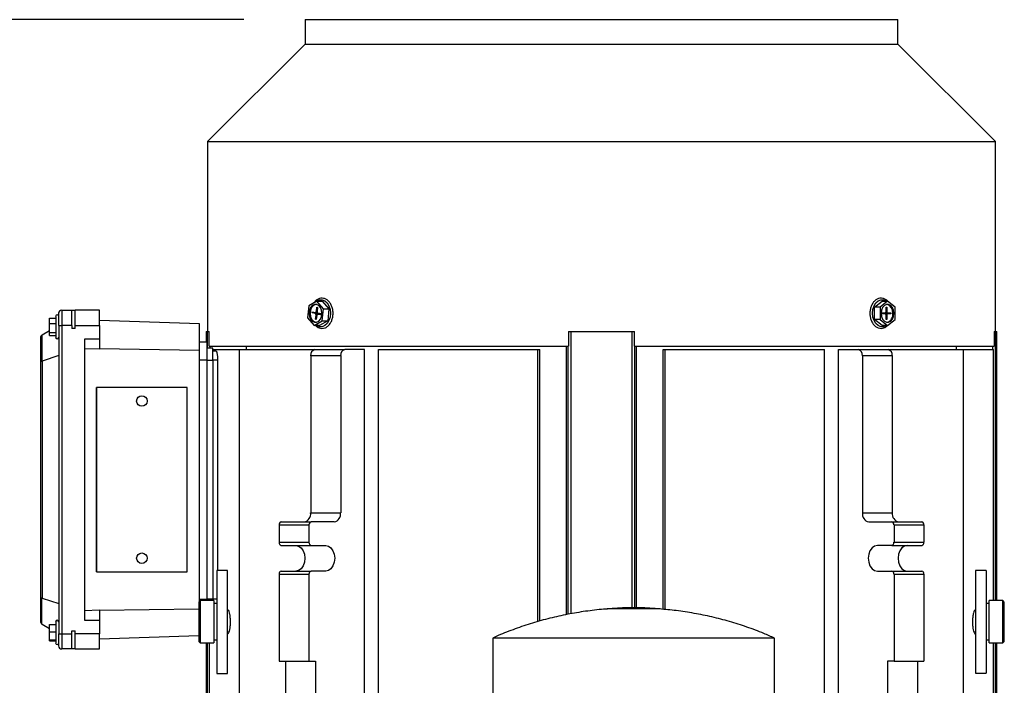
# Model space of a CAD drawing. Header units: inches. Extents: x 4 to 172, y 4 to 132.
# Tile 8 of 40: x 36 to 49, y 89 to 98. Entities that reach past the tile are written whole.
import ezdxf

# ---------------------------------------------------------------- set-up
doc = ezdxf.new("R2010")
doc.units = ezdxf.units.IN
doc.header["$LTSCALE"] = 16
doc.header["$MEASUREMENT"] = 0
doc.layers.add('DIMENSIONS', color=140, linetype='Continuous', lineweight=25)
doc.styles.add('SLDTEXTSTYLE0', font='TXT', dxfattribs={"width": 0.7})
doc.dimstyles.new('SLDDIMSTYLE0', dxfattribs={"dimtxt": 1.359375, "dimasz": 2.08, "dimexe": 0, "dimexo": 0.0625, "dimgap": 0.339844, "dimtad": 0, "dimtih": 1, "dimtoh": 1, "dimrnd": 1e-09, "dimzin": 12, "dimdsep": 46, "dimtxsty": 'SLDTEXTSTYLE0', "dimsah": 1, "dimcen": 0.09, "dimadec": 0, "dimazin": 3, "dimtfac": 1, "dimtofl": 0, "dimtmove": 0, "dimatfit": 3, "dimfxl": 0, "dimfrac": 2, "dimtolj": 1, "dimtzin": 12, "dimarcsym": 0})

# ---------------------------------------------------------------- blocks, each defined once
blk = doc.blocks.new('_D')
at = {"layer": 'DIMENSIONS'}
for p, q in [((38.867, 97.976), (24.773, 97.976)), ((26.773, 97.976), (26.773, 83.483)), ((24.188, 81.018), (23.731, 81.018)), ((23.731, 81.018), (23.731, 78.858)), ((29.358, 81.018), (29.815, 81.018)), ((29.815, 81.018), (29.815, 78.858)), ((23.731, 78.858), (24.188, 78.858)), ((29.815, 78.858), (29.358, 78.858)), ((26.773, 65.331), (26.773, 78.554)), ((33.662, 65.331), (24.773, 65.331))]:
    blk.add_line(p, q, dxfattribs=at)
for points in [[(26.773, 97.976), (26.453, 95.896), (27.093, 95.896)], [(26.773, 65.331), (27.093, 67.411), (26.453, 67.411)]]:
    blk.add_solid(points, dxfattribs=at)
at = {"layer": 'DIMENSIONS', "char_height": 1.3333, "attachment_point": 1, "style": 'SLDTEXTSTYLE0'}
for s, insert in [('32.64', (24.188, 83.042)), ('829.2', (24.188, 80.577))]:
    blk.add_mtext(s, dxfattribs=dict(at, insert=insert))

msp = doc.modelspace()

# ---------------------------------------------------------------- linework, layer by layer
for p, q in [((39.667, 97.976), (39.667, 97.658)), ((39.667, 97.976), (47.383, 97.976)), ((47.383, 97.658), (47.383, 97.976)), ((39.667, 97.658), (38.397, 96.389)), ((39.667, 97.658), (47.383, 97.658)), ((48.653, 96.389), (47.383, 97.658)), ((38.397, 96.389), (38.397, 93.917)), ((38.397, 96.389), (48.653, 96.389)), ((48.653, 93.917), (48.653, 96.389)), ((39.713, 94.251), (39.697, 94.093)), ((39.817, 94.31), (39.713, 94.251)), ((39.814, 94.179), (39.819, 94.232)), ((39.906, 94.212), (39.817, 94.31)), ((39.817, 94.31), (39.887, 94.31)), ((39.819, 94.232), (39.827, 94.23)), ((39.827, 94.23), (39.822, 94.177)), ((39.887, 94.31), (39.975, 94.212)), ((47.081, 94.232), (47.179, 94.312)), ((47.151, 94.232), (47.081, 94.232)), ((47.081, 94.073), (47.081, 94.232)), ((47.248, 94.312), (47.151, 94.232)), ((47.151, 94.232), (47.151, 94.073)), ((47.179, 94.312), (47.248, 94.312)), ((47.23, 94.232), (47.239, 94.232)), ((47.23, 94.178), (47.23, 94.232)), ((47.239, 94.232), (47.239, 94.178)), ((47.346, 94.232), (47.248, 94.312)), ((47.346, 94.073), (47.346, 94.232)), ((36.419, 94.113), (36.419, 93.976)), ((36.458, 93.995), (36.458, 94.153)), ((36.497, 94.192), (36.497, 93.995)), ((36.497, 94.192), (36.627, 94.192)), ((36.627, 93.995), (36.627, 94.192)), ((36.627, 94.192), (36.674, 94.192)), ((36.674, 93.995), (36.674, 94.192)), ((36.989, 94.192), (36.674, 94.192)), ((36.989, 93.995), (36.989, 94.192)), ((39.697, 94.093), (39.786, 93.995)), ((39.76, 94.158), (39.761, 94.17)), ((39.797, 94.151), (39.76, 94.158)), ((39.815, 94.158), (39.76, 94.158)), ((39.761, 94.17), (39.798, 94.162)), ((39.853, 94.151), (39.797, 94.151)), ((39.8, 94.162), (39.825, 94.162)), ((39.803, 94.076), (39.809, 94.128)), ((39.809, 94.128), (39.817, 94.128)), ((39.817, 94.127), (39.812, 94.074)), ((39.822, 94.179), (39.814, 94.179)), ((39.816, 94.162), (39.815, 94.158)), ((39.815, 94.158), (39.853, 94.151)), ((39.871, 94.144), (39.831, 94.144)), ((39.87, 94.136), (39.833, 94.143)), ((39.833, 94.143), (39.871, 94.143)), ((39.834, 94.155), (39.871, 94.148)), ((39.871, 94.148), (39.87, 94.136)), ((39.89, 94.055), (39.906, 94.212)), ((39.906, 94.212), (39.975, 94.212)), ((39.975, 94.212), (39.96, 94.055)), ((47.179, 94.159), (47.216, 94.159)), ((47.179, 94.147), (47.179, 94.159)), ((47.216, 94.147), (47.179, 94.147)), ((47.216, 94.159), (47.252, 94.159)), ((47.252, 94.147), (47.216, 94.147)), ((47.239, 94.178), (47.23, 94.178)), ((47.23, 94.074), (47.23, 94.127)), ((47.23, 94.127), (47.239, 94.127)), ((47.234, 94.147), (47.234, 94.159)), ((47.239, 94.127), (47.239, 94.074)), ((47.252, 94.159), (47.29, 94.159)), ((47.29, 94.147), (47.252, 94.147)), ((47.29, 94.159), (47.29, 94.147)), ((36.34, 94.089), (36.419, 94.089)), ((36.34, 94.088), (36.34, 94.089)), ((36.34, 94.014), (36.34, 94.088)), ((36.34, 94.088), (36.419, 94.088)), ((36.34, 93.902), (36.34, 94.014)), ((36.419, 94.014), (36.34, 94.014)), ((36.419, 93.976), (36.419, 93.838)), ((36.458, 93.995), (36.497, 93.995)), ((36.458, 93.995), (36.458, 89.98)), ((36.497, 93.995), (36.497, 89.98)), ((36.627, 93.995), (36.497, 93.995)), ((36.627, 93.995), (36.627, 93.956)), ((36.674, 93.956), (36.674, 93.995)), ((36.674, 93.995), (36.989, 93.995)), ((38.289, 94.015), (36.989, 94.06)), ((36.989, 93.995), (36.989, 93.817)), ((38.289, 93.667), (38.289, 94.015)), ((39.786, 93.995), (39.89, 94.055)), ((39.855, 93.995), (39.786, 93.995)), ((39.812, 94.074), (39.803, 94.076)), ((39.812, 94.076), (39.803, 94.076)), ((39.96, 94.055), (39.855, 93.995)), ((39.89, 94.055), (39.96, 94.055)), ((47.151, 94.073), (47.081, 94.073)), ((47.179, 93.994), (47.081, 94.073)), ((47.151, 94.073), (47.248, 93.994)), ((47.248, 93.994), (47.179, 93.994)), ((47.239, 94.074), (47.23, 94.074)), ((47.248, 93.994), (47.346, 94.073)), ((36.222, 93.835), (36.222, 93.515)), ((36.24, 93.868), (36.24, 93.529)), ((36.34, 93.926), (36.241, 93.869)), ((36.34, 93.902), (36.419, 93.902)), ((36.34, 93.864), (36.34, 93.902)), ((36.34, 93.864), (36.419, 93.864)), ((36.674, 93.956), (36.627, 93.956)), ((38.38, 93.917), (38.38, 93.779)), ((38.38, 93.917), (38.395, 93.917)), ((38.395, 93.917), (38.415, 93.917)), ((38.395, 93.7), (38.395, 93.917)), ((38.415, 93.724), (38.415, 93.917)), ((43.097, 93.917), (43.097, 93.724)), ((43.097, 93.917), (43.128, 93.917)), ((43.128, 93.917), (43.922, 93.917)), ((43.128, 90.241), (43.128, 93.917)), ((43.922, 93.917), (43.953, 93.917)), ((43.922, 90.316), (43.922, 93.917)), ((43.953, 93.724), (43.953, 93.917)), ((48.635, 93.917), (48.635, 93.724)), ((48.635, 93.917), (48.655, 93.917)), ((48.655, 93.917), (48.67, 93.917)), ((48.655, 90.413), (48.655, 93.917)), ((48.67, 90.413), (48.67, 93.917)), ((36.989, 93.817), (36.793, 93.817)), ((36.793, 93.817), (36.793, 90.158)), ((36.989, 93.817), (36.989, 93.685)), ((38.387, 93.779), (38.289, 93.779)), ((38.387, 93.779), (38.387, 93.543)), ((38.415, 93.724), (43.097, 93.724)), ((38.432, 93.7), (38.432, 93.724)), ((38.902, 93.68), (38.902, 93.724)), ((43.067, 90.23), (43.067, 93.724)), ((43.092, 90.235), (43.092, 93.724)), ((43.953, 93.724), (48.635, 93.724)), ((43.958, 90.316), (43.958, 93.724)), ((43.982, 90.316), (43.982, 93.724)), ((48.148, 93.68), (48.148, 93.724)), ((48.618, 93.68), (48.618, 93.724)), ((36.458, 93.602), (36.241, 93.529)), ((36.989, 93.685), (36.793, 93.692)), ((38.289, 93.667), (36.989, 93.689)), ((38.289, 90.401), (38.289, 93.667)), ((38.466, 93.7), (38.387, 93.7)), ((38.466, 93.543), (38.466, 93.7)), ((38.466, 93.68), (38.811, 93.68)), ((38.507, 93.661), (38.466, 93.661)), ((38.811, 85.098), (38.811, 93.68)), ((38.811, 93.68), (39.794, 93.68)), ((39.739, 93.602), (40.129, 93.602)), ((39.739, 93.602), (39.739, 91.554)), ((39.794, 93.68), (40.184, 93.68)), ((40.129, 93.602), (40.129, 91.554)), ((40.441, 93.68), (40.184, 93.68)), ((40.441, 85.098), (40.441, 93.68)), ((40.621, 85.098), (40.621, 93.68)), ((40.621, 93.68), (42.696, 93.68)), ((42.696, 90.139), (42.696, 93.68)), ((42.696, 93.68), (42.723, 93.68)), ((42.723, 90.146), (42.723, 93.68)), ((44.327, 90.298), (44.327, 93.68)), ((44.327, 93.68), (44.354, 93.68)), ((44.354, 90.296), (44.354, 93.68)), ((44.354, 93.68), (46.428, 93.68)), ((46.428, 87.501), (46.428, 93.68)), ((46.609, 87.501), (46.609, 93.68)), ((46.609, 93.68), (46.866, 93.68)), ((46.866, 93.68), (47.255, 93.68)), ((46.921, 93.602), (46.921, 91.554)), ((46.921, 93.602), (47.311, 93.602)), ((47.255, 93.68), (48.239, 93.68)), ((47.311, 93.602), (47.311, 91.554)), ((48.239, 87.501), (48.239, 93.68)), ((48.239, 93.68), (48.629, 93.68)), ((48.629, 90.413), (48.629, 93.68)), ((36.222, 93.515), (36.222, 90.46)), ((36.241, 93.529), (36.241, 90.446)), ((38.387, 93.543), (38.289, 93.543)), ((38.387, 93.543), (38.387, 90.432)), ((38.387, 93.543), (38.466, 93.543)), ((38.466, 93.543), (38.466, 90.432)), ((38.526, 93.543), (38.466, 93.543)), ((38.526, 93.543), (38.526, 90.804)), ((36.95, 90.787), (36.95, 93.188)), ((36.95, 93.188), (36.951, 93.188)), ((36.951, 93.188), (36.951, 90.787)), ((38.131, 93.188), (36.951, 93.188)), ((38.131, 90.787), (38.131, 93.188)), ((39.739, 91.554), (40.129, 91.554)), ((46.921, 91.554), (47.311, 91.554)), ((39.355, 91.436), (39.744, 91.436)), ((40.045, 91.436), (39.744, 91.436)), ((47.005, 91.436), (47.305, 91.436)), ((47.305, 91.436), (47.695, 91.436)), ((39.327, 91.397), (39.327, 91.171)), ((39.327, 91.397), (39.716, 91.397)), ((39.716, 91.397), (39.716, 91.171)), ((47.333, 91.397), (47.333, 91.171)), ((47.333, 91.397), (47.723, 91.397)), ((47.723, 91.397), (47.723, 91.171)), ((39.327, 91.171), (39.716, 91.171)), ((47.333, 91.171), (47.723, 91.171)), ((39.355, 91.131), (39.744, 91.131)), ((39.744, 91.131), (39.934, 91.131)), ((47.305, 91.131), (47.116, 91.131)), ((47.305, 91.131), (47.695, 91.131)), ((36.951, 90.787), (36.95, 90.787)), ((36.951, 90.787), (38.131, 90.787)), ((38.655, 90.804), (38.517, 90.804)), ((38.517, 90.804), (38.517, 89.465)), ((38.655, 89.465), (38.655, 90.804)), ((39.327, 90.757), (39.327, 89.625)), ((39.327, 90.757), (39.716, 90.757)), ((39.355, 90.797), (39.744, 90.797)), ((39.716, 90.757), (39.716, 89.625)), ((39.934, 90.797), (39.744, 90.797)), ((47.116, 90.797), (47.305, 90.797)), ((47.305, 90.797), (47.695, 90.797)), ((47.333, 90.757), (47.333, 89.625)), ((47.333, 90.757), (47.723, 90.757)), ((47.723, 90.757), (47.723, 89.625)), ((48.533, 90.805), (48.395, 90.805)), ((48.395, 90.805), (48.395, 89.466)), ((48.533, 90.805), (48.533, 89.466)), ((36.222, 90.46), (36.222, 90.14)), ((36.24, 90.107), (36.24, 90.446)), ((36.241, 90.446), (36.458, 90.373)), ((38.3, 90.413), (38.281, 90.393)), ((38.281, 90.393), (38.281, 89.881)), ((38.289, 90.432), (38.387, 90.432)), ((38.478, 90.413), (38.3, 90.413)), ((38.3, 90.413), (38.3, 90.137)), ((38.387, 90.432), (38.387, 90.413)), ((38.466, 90.432), (38.387, 90.432)), ((38.466, 90.413), (38.466, 90.432)), ((38.517, 90.432), (38.466, 90.432)), ((38.478, 90.413), (38.478, 90.137)), ((38.517, 90.373), (38.478, 90.373)), ((48.572, 90.373), (48.533, 90.373)), ((48.749, 90.413), (48.572, 90.413)), ((48.572, 89.861), (48.572, 90.413)), ((48.769, 90.393), (48.749, 90.413)), ((48.749, 89.861), (48.749, 90.413)), ((48.769, 90.137), (48.769, 90.393)), ((36.793, 90.283), (36.989, 90.29)), ((36.989, 90.286), (38.281, 90.307)), ((36.989, 90.29), (36.989, 90.158)), ((38.656, 90.295), (38.655, 90.295)), ((43.798, 90.316), (43.599, 90.303)), ((43.943, 90.303), (43.599, 90.303)), ((43.943, 90.316), (43.798, 90.316)), ((44.088, 90.316), (43.943, 90.316)), ((44.287, 90.303), (43.943, 90.303)), ((44.287, 90.303), (44.088, 90.316)), ((48.395, 90.295), (48.393, 90.295)), ((36.419, 90.137), (36.419, 89.999)), ((36.793, 90.158), (36.989, 90.158)), ((36.989, 90.158), (36.989, 89.98)), ((38.3, 90.137), (38.3, 89.861)), ((38.478, 90.137), (38.478, 89.861)), ((48.769, 89.881), (48.769, 90.137)), ((36.241, 90.106), (36.34, 90.048)), ((36.34, 90.002), (36.34, 90.099)), ((36.34, 90.099), (36.419, 90.099)), ((36.34, 89.902), (36.34, 90.002)), ((36.419, 90.002), (36.34, 90.002)), ((36.419, 89.999), (36.419, 89.861)), ((36.627, 89.98), (36.627, 90.019)), ((36.627, 90.019), (36.674, 90.019)), ((36.674, 89.98), (36.674, 90.019)), ((36.34, 89.902), (36.419, 89.902)), ((36.34, 89.899), (36.34, 89.902)), ((36.34, 89.899), (36.419, 89.899)), ((36.34, 89.889), (36.34, 89.899)), ((36.34, 89.889), (36.419, 89.889)), ((36.458, 89.98), (36.497, 89.98)), ((36.458, 89.822), (36.458, 89.98)), ((36.497, 89.98), (36.627, 89.98)), ((36.497, 89.98), (36.497, 89.783)), ((36.627, 89.783), (36.627, 89.98)), ((36.989, 89.98), (36.674, 89.98)), ((36.674, 89.783), (36.674, 89.98)), ((36.989, 89.783), (36.989, 89.98)), ((36.989, 89.915), (38.281, 89.96)), ((38.281, 89.881), (38.3, 89.861)), ((38.3, 89.861), (38.478, 89.861)), ((38.38, 89.861), (38.38, 84.861)), ((38.395, 84.861), (38.395, 89.861)), ((38.421, 85.098), (38.421, 89.861)), ((38.478, 89.901), (38.517, 89.901)), ((38.655, 89.98), (38.656, 89.98)), ((42.108, 89.925), (42.108, 85.206)), ((45.778, 89.925), (42.108, 89.925)), ((45.778, 87.576), (45.778, 89.925)), ((48.393, 89.98), (48.395, 89.98)), ((48.533, 89.901), (48.572, 89.901)), ((48.572, 89.861), (48.749, 89.861)), ((48.629, 87.456), (48.629, 89.861)), ((48.655, 87.456), (48.655, 89.861)), ((48.67, 87.456), (48.67, 89.861)), ((48.749, 89.861), (48.769, 89.881)), ((36.627, 89.783), (36.497, 89.783)), ((36.674, 89.783), (36.627, 89.783)), ((36.674, 89.783), (36.989, 89.783)), ((39.327, 89.625), (39.716, 89.625)), ((39.41, 89.625), (39.41, 89.153)), ((39.716, 89.625), (39.8, 89.625)), ((39.8, 89.625), (39.8, 89.153)), ((47.333, 89.625), (47.25, 89.625)), ((47.25, 89.625), (47.25, 89.153)), ((47.333, 89.625), (47.723, 89.625)), ((47.639, 89.625), (47.639, 89.153)), ((38.517, 89.465), (38.655, 89.465)), ((48.395, 89.466), (48.533, 89.466))]:
    msp.add_line(p, q)
at = {"flags": 128}
for points in [[(39.885, 94.153), (39.88, 94.193), (39.865, 94.229), (39.843, 94.255), (39.816, 94.269), (39.787, 94.269), (39.76, 94.255), (39.737, 94.229), (39.723, 94.193), (39.718, 94.153), (39.723, 94.112), (39.737, 94.077), (39.76, 94.051), (39.787, 94.036), (39.816, 94.036), (39.843, 94.051), (39.865, 94.077), (39.88, 94.112), (39.885, 94.153)], [(39.808, 94.271), (39.801, 94.269), (39.774, 94.255), (39.751, 94.229), (39.737, 94.193), (39.732, 94.153), (39.737, 94.112), (39.751, 94.077), (39.774, 94.051), (39.801, 94.036), (39.808, 94.035)], [(39.805, 94.304), (39.819, 94.314), (39.853, 94.328), (39.889, 94.328), (39.923, 94.314), (39.953, 94.287), (39.976, 94.249), (39.991, 94.203), (39.996, 94.153)], [(47.234, 93.994), (47.231, 93.992), (47.197, 93.977), (47.161, 93.977), (47.127, 93.992), (47.097, 94.019), (47.073, 94.057), (47.059, 94.103), (47.053, 94.153), (47.059, 94.203), (47.073, 94.249), (47.097, 94.287), (47.127, 94.314), (47.161, 94.328), (47.197, 94.328), (47.231, 94.314), (47.234, 94.312)], [(47.332, 94.153), (47.327, 94.193), (47.312, 94.229), (47.29, 94.255), (47.263, 94.269), (47.234, 94.269), (47.207, 94.255), (47.184, 94.229), (47.17, 94.193), (47.165, 94.153), (47.17, 94.112), (47.184, 94.077), (47.207, 94.051), (47.234, 94.036), (47.263, 94.036), (47.29, 94.051), (47.312, 94.077), (47.327, 94.112), (47.332, 94.153)], [(47.318, 94.153), (47.313, 94.193), (47.298, 94.229), (47.276, 94.255), (47.249, 94.269), (47.241, 94.271)], [(39.814, 94.179), (39.813, 94.175), (39.812, 94.172), (39.81, 94.169), (39.808, 94.166), (39.806, 94.164), (39.803, 94.163), (39.801, 94.162), (39.798, 94.162)], [(39.996, 94.153), (39.991, 94.103), (39.976, 94.057), (39.953, 94.019), (39.923, 93.992), (39.889, 93.977), (39.853, 93.977), (39.819, 93.992), (39.814, 93.995)], [(39.817, 94.127), (39.818, 94.13), (39.819, 94.134), (39.82, 94.137), (39.822, 94.14), (39.825, 94.142), (39.827, 94.143), (39.83, 94.144), (39.833, 94.143)], [(39.544, 91.131), (39.58, 91.123), (39.613, 91.099), (39.64, 91.062), (39.656, 91.016), (39.662, 90.964), (39.656, 90.912), (39.64, 90.865), (39.613, 90.828), (39.58, 90.805), (39.544, 90.797)], [(39.934, 91.131), (39.97, 91.123), (40.003, 91.099), (40.029, 91.062), (40.046, 91.016), (40.052, 90.964), (40.046, 90.912), (40.029, 90.865), (40.003, 90.828), (39.97, 90.805), (39.934, 90.797)], [(47.116, 91.131), (47.08, 91.123), (47.047, 91.099), (47.02, 91.062), (47.004, 91.016), (46.998, 90.964), (47.004, 90.912), (47.02, 90.865), (47.047, 90.828), (47.08, 90.805), (47.116, 90.797)], [(47.506, 91.131), (47.469, 91.123), (47.436, 91.099), (47.41, 91.062), (47.393, 91.016), (47.387, 90.964), (47.393, 90.912), (47.41, 90.865), (47.436, 90.828), (47.469, 90.805), (47.506, 90.797)]]:
    msp.add_lwpolyline(points, dxfattribs=at)
for centre in [(37.541, 93.011), (37.541, 90.964)]:
    msp.add_circle(centre, 0.0689)
for centre, radius, start, end in [((36.438, 94.113), 0.0197, 0, 180), ((36.497, 94.153), 0.0394, 90, 180), ((39.79, 94.132), 0.0196, 348.056, 68.0869), ((39.841, 94.173), 0.0196, 168.056, 248.0869), ((39.849, 94.137), 0.0138, 27.8319, 75.7055), ((47.213, 94.176), 0.0176, 281.4218, 8.0495), ((47.213, 94.13), 0.0176, 351.9505, 78.5782), ((47.256, 94.176), 0.0176, 171.9505, 258.5782), ((47.256, 94.13), 0.0176, 101.4218, 188.0495), ((47.211, 94.138), 0.108, 286.2366, 7.6799), ((36.261, 93.835), 0.0394, 122.9505, 180), ((36.261, 93.835), 0.0394, 120.2564, 122.9505), ((36.438, 93.838), 0.0197, 180, 0), ((39.808, 93.611), 0.0703, 101.4218, 188.0495), ((40.198, 93.611), 0.0703, 101.4218, 188.0495), ((46.852, 93.611), 0.0703, 351.9505, 78.5782), ((47.241, 93.611), 0.0703, 351.9505, 78.5782), ((39.634, 91.54), 0.105, 281.4218, 8.0495), ((40.024, 91.54), 0.105, 281.4218, 8.0495), ((47.026, 91.54), 0.105, 171.9505, 258.5782), ((47.415, 91.54), 0.105, 171.9505, 258.5782), ((39.362, 91.402), 0.0351, 101.4218, 188.0495), ((39.751, 91.402), 0.0351, 101.4218, 188.0495), ((47.298, 91.402), 0.0351, 351.9505, 78.5782), ((47.688, 91.402), 0.0351, 351.9505, 78.5782), ((39.362, 91.166), 0.0351, 171.9505, 258.5782), ((39.751, 91.166), 0.0351, 171.9505, 258.5782), ((47.298, 91.166), 0.0351, 281.4218, 8.0495), ((47.688, 91.166), 0.0351, 281.4218, 8.0495), ((39.362, 90.762), 0.0351, 101.4218, 188.0495), ((39.751, 90.762), 0.0351, 101.4218, 188.0495), ((47.298, 90.762), 0.0351, 351.9505, 78.5782), ((47.688, 90.762), 0.0351, 351.9505, 78.5782), ((36.261, 90.14), 0.0394, 180, 237.0495), ((36.438, 90.137), 0.0197, 0, 180), ((36.261, 90.14), 0.0394, 237.0495, 239.7436), ((36.438, 89.861), 0.0197, 180, 0), ((36.497, 89.822), 0.0394, 180, 270)]:
    msp.add_arc(centre, radius, start, end)
for centre, major_axis, ratio, start_param, end_param in [((36.261, 93.515), (0.0394, 0), 0.414214, 2.145892, 3.141593), ((36.261, 93.582), (0.0331, 0.0516), 0.411777, 3.566776, 3.613798), ((36.261, 90.46), (0.0394, 0), 0.414214, 3.141593, 4.137293), ((36.261, 90.393), (-0.0331, 0.0516), 0.411777, 5.81098, 5.858002)]:
    msp.add_ellipse(centre, major_axis=major_axis, ratio=ratio, start_param=start_param, end_param=end_param)
for points, knots in [([(40.03, 94.153), (40.03, 94.162), (40.029, 94.187), (40.021, 94.228), (40.003, 94.272), (39.977, 94.309), (39.944, 94.335), (39.908, 94.349), (39.87, 94.351), (39.834, 94.339), (39.804, 94.319), (39.789, 94.299), (39.782, 94.29)], [0, 0, 0, 0, 0.057949, 0.166998, 0.276614, 0.386678, 0.49664, 0.605081, 0.710799, 0.814805, 0.918935, 1, 1, 1, 1]), ([(47.257, 94.305), (47.256, 94.306), (47.247, 94.318), (47.224, 94.334), (47.188, 94.35), (47.15, 94.351), (47.114, 94.339), (47.081, 94.317), (47.054, 94.284), (47.034, 94.243), (47.022, 94.196), (47.018, 94.146), (47.024, 94.096), (47.039, 94.05), (47.062, 94.01), (47.092, 93.98), (47.127, 93.96), (47.165, 93.954), (47.202, 93.961), (47.231, 93.975), (47.245, 93.99), (47.25, 93.995)], [0, 0, 0, 0, 0.002785, 0.061102, 0.118611, 0.174677, 0.229834, 0.285057, 0.341307, 0.398529, 0.456209, 0.513995, 0.571877, 0.629925, 0.688207, 0.746612, 0.804544, 0.861188, 0.916555, 0.9716, 1, 1, 1, 1]), ([(39.8, 93.995), (39.804, 93.99), (39.818, 93.975), (39.848, 93.961), (39.885, 93.954), (39.922, 93.96), (39.956, 93.979), (39.986, 94.008), (40.009, 94.046), (40.024, 94.091), (40.03, 94.128), (40.03, 94.149), (40.03, 94.153)], [0, 0, 0, 0, 0.053862, 0.171074, 0.28568, 0.397703, 0.509075, 0.621972, 0.737094, 0.853547, 0.970407, 1, 1, 1, 1]), ([(38.507, 93.661), (38.508, 93.661), (38.509, 93.66), (38.512, 93.657), (38.513, 93.655), (38.515, 93.649), (38.516, 93.645), (38.518, 93.637), (38.519, 93.632), (38.521, 93.621), (38.522, 93.615), (38.523, 93.602), (38.524, 93.595), (38.525, 93.574), (38.526, 93.558), (38.526, 93.543)], [0, 0, 0, 0, 0.125, 0.125, 0.25, 0.25, 0.375, 0.375, 0.5, 0.5, 0.625, 0.625, 0.75, 0.75, 1, 1, 1, 1]), ([(38.695, 90.137), (38.694, 90.154), (38.693, 90.189), (38.687, 90.235), (38.677, 90.271), (38.667, 90.292), (38.659, 90.292), (38.656, 90.293)], [0, 0, 0, 0, 0.206972, 0.413843, 0.6235704, 0.8392698, 1, 1, 1, 1]), ([(43.601, 90.302), (43.585, 90.301), (43.49, 90.296), (43.317, 90.274), (43.084, 90.236), (42.853, 90.184), (42.624, 90.121), (42.4, 90.045), (42.229, 89.98), (42.134, 89.936), (42.111, 89.925)], [0, 0, 0, 0, 0.031588, 0.184698, 0.337822, 0.490959, 0.64411, 0.797277, 0.950462, 1, 1, 1, 1]), ([(45.777, 89.924), (45.731, 89.944), (45.613, 89.997), (45.417, 90.07), (45.192, 90.142), (44.963, 90.201), (44.731, 90.248), (44.504, 90.284), (44.353, 90.297), (44.281, 90.303)], [0, 0, 0, 0, 0.098125, 0.250551, 0.402996, 0.555458, 0.707936, 0.860427, 1, 1, 1, 1]), ([(48.393, 90.293), (48.392, 90.293), (48.387, 90.296), (48.377, 90.281), (48.366, 90.251), (48.358, 90.205), (48.355, 90.153), (48.355, 90.1), (48.361, 90.052), (48.369, 90.012), (48.38, 89.988), (48.389, 89.977), (48.393, 89.98), (48.393, 89.98)], [0, 0, 0, 0, 0.030709, 0.142182, 0.253539, 0.362792, 0.468881, 0.572379, 0.675148, 0.779308, 0.886262, 0.996123, 1, 1, 1, 1]), ([(38.656, 89.98), (38.66, 89.981), (38.669, 89.985), (38.68, 90.012), (38.689, 90.053), (38.694, 90.098), (38.694, 90.126), (38.695, 90.137)], [0, 0, 0, 0, 0.2143892, 0.4375232, 0.6576114, 0.8717149, 1, 1, 1, 1])]:
    msp.add_open_spline(points, degree=3, knots=knots)

# ---------------------------------------------------------------- dimensions: what is measured, and where the dimension line sits
at = {"layer": 'DIMENSIONS'}
dim = msp.add_linear_dim(base=(26.773, 97.9756), p1=(34.4624, 65.3312), p2=(39.6666, 97.9756), angle=90, dimstyle='SLDDIMSTYLE0', dxfattribs=at)
dim.commit()
dim.dimension.update_dxf_attribs({"geometry": '_D', "text_midpoint": (26.773, 81.0184), "dimtype": 160})

doc.saveas('drawing.dxf')
